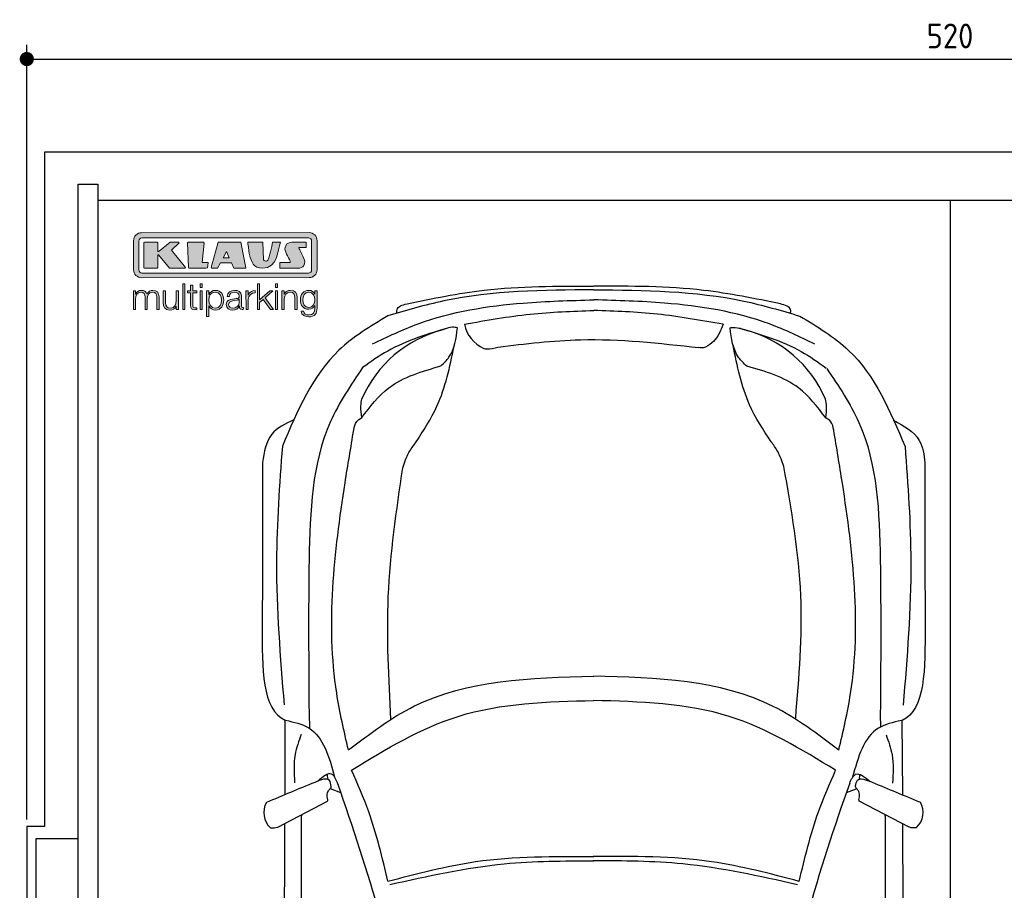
# Model space of a CAD drawing. Header units: millimetres. Extents: x -20 to 5711, y -1152 to 5573.
# Tile 2 of 3: x -20 to 2753, y 3120 to 5573. Entities that reach past the tile are written whole.
import ezdxf

# ---------------------------------------------------------------- set-up
doc = ezdxf.new("R2010")
doc.units = ezdxf.units.MM
for name, color, linetype in [('4', 3, 'Continuous'), ('5', 3, 'Continuous'), ('Car', 10, 'Continuous'), ('Logo', 7, 'Continuous')]:
    doc.layers.add(name, color=color, linetype=linetype)
doc.styles.get("Standard").update_dxf_attribs({"font": 'ISOCP.SHX'})
doc.dimstyles.new('GEN-ISO', dxfattribs={"dimscale": 20, "dimtxt": 3.5, "dimasz": 2, "dimexe": 2, "dimexo": 1, "dimgap": 1.5, "dimtad": 1, "dimdec": 1, "dimdsep": 46, "dimtxsty": 'Standard', "dimblk": 'PUNKT', "dimcen": 2, "dimclrd": 256, "dimclre": 256, "dimclrt": 2, "dimadec": 0, "dimazin": 0, "dimtp": 0.1, "dimtm": 0.1, "dimtfac": 0.71, "dimtdec": 1, "dimtmove": 2, "dimatfit": 3, "dimldrblk": 'PUNKT', "dimfxl": 0, "dimtolj": 1, "dimarcsym": 0})

# ---------------------------------------------------------------- blocks, each defined once
blk = doc.blocks.new('PUNKT')
at = {"layer": '4', "color": 0, "linetype": 'ByBlock'}
blk.add_line((-0.5, 0), (-1, 0), dxfattribs=at)
at = {"layer": '4', "color": 0, "linetype": 'ByBlock', "const_width": 0.5}
blk.add_lwpolyline([(-0.25, 0, 1), (0.25, 0, 1)], format="xyb", close=True, dxfattribs=at)
blk = doc.blocks.new('*D6')
at = {"layer": '5', "lineweight": -2}
for p, q in [((0, 3320), (0, 5502.1)), ((5200, 3320), (5200, 5502.1)), ((40, 5462.1), (5160, 5462.1))]:
    blk.add_line(p, q, dxfattribs=at)
at = {"layer": 'DEFPOINTS', "color": 0}
for p in [(5200, 5462.1), (0, 3300), (5200, 3300)]:
    blk.add_point(p, dxfattribs=at)
at = {"layer": '5', "lineweight": -2, "xscale": 40, "yscale": 40, "zscale": 40, "rotation": 180}
blk.add_blockref('PUNKT', (0, 5462.1), dxfattribs=at)
at = {"layer": '5', "lineweight": -2, "xscale": 40, "yscale": 40, "zscale": 40}
blk.add_blockref('PUNKT', (5200, 5462.1), dxfattribs=at)
at = {"layer": '5', "color": 2, "insert": (2600, 5527.1), "char_height": 70, "attachment_point": 5}
blk.add_mtext('520', dxfattribs=at)
blk = doc.blocks.new('KLAUS')
at = {"layer": 'Logo'}
h = blk.add_hatch(color=8, dxfattribs=at)
h.dxf.hatch_style = 2
edge = h.paths.add_edge_path()
edge.add_spline(control_points=[(3.6, 29.09), (2.88, 29.09), (2.3, 28.51), (2.3, 27.8), (2.3, 27.8), (2.3, 16.11), (2.3, 16.11), (2.3, 15.39), (2.88, 14.81), (3.6, 14.81), (3.6, 14.81), (71.16, 14.81), (71.16, 14.81), (71.88, 14.81), (72.46, 15.39), (72.46, 16.11), (72.46, 16.11), (72.46, 27.8), (72.46, 27.8), (72.46, 28.51), (71.88, 29.09), (71.16, 29.09), (71.16, 29.09), (3.6, 29.09), (3.6, 29.09), (3.6, 29.09), (3.6, 29.09), (3.6, 29.09)], knot_values=[0, 0, 0, 0, 1, 1, 1, 2, 2, 2, 3, 3, 3, 4, 4, 4, 5, 5, 5, 6, 6, 6, 7, 7, 7, 8, 8, 8, 9, 9, 9, 9], degree=3, periodic=0)
edge = h.paths.add_edge_path()
edge.add_spline(control_points=[(3.35, 31.23), (3.35, 31.23), (71.47, 31.23), (71.47, 31.23), (73.26, 31.23), (74.71, 29.77), (74.71, 27.99), (74.71, 27.99), (74.71, 16.17), (74.71, 16.17), (74.71, 14.38), (73.26, 12.93), (71.47, 12.93), (71.47, 12.93), (3.35, 12.93), (3.35, 12.93), (1.56, 12.93), (0.11, 14.38), (0.11, 16.17), (0.11, 16.17), (0.11, 27.99), (0.11, 27.99), (0.11, 29.77), (1.56, 31.23), (3.35, 31.23), (3.35, 31.23), (3.35, 31.23), (3.35, 31.23)], knot_values=[0, 0, 0, 0, 1, 1, 1, 2, 2, 2, 3, 3, 3, 4, 4, 4, 5, 5, 5, 6, 6, 6, 7, 7, 7, 8, 8, 8, 9, 9, 9, 9], degree=3, periodic=0)
h = blk.add_hatch(color=8, dxfattribs=at)
h.dxf.hatch_style = 2
edge = h.paths.add_edge_path()
edge.add_spline(control_points=[(4.5, 27.33), (4.5, 27.33), (9.7, 27.33), (9.7, 27.33), (9.84, 27.33), (9.96, 27.22), (9.96, 27.08), (9.96, 27.08), (9.96, 23.69), (9.96, 23.69), (9.96, 23.69), (9.94, 23.64), (10.04, 23.59), (10.14, 23.53), (10.2, 23.57), (10.2, 23.57), (10.2, 23.57), (10.51, 23.75), (10.51, 23.75), (10.51, 23.75), (14.94, 27.33), (14.94, 27.33), (14.94, 27.33), (18.41, 27.33), (18.41, 27.33), (18.41, 27.33), (18.49, 27.33), (18.56, 27.2), (18.65, 27.04), (18.53, 26.91), (18.53, 26.91), (18.53, 26.91), (15.49, 24.11), (15.49, 24.11), (15.49, 24.11), (21.14, 17.06), (21.14, 17.06), (21.14, 17.06), (21.13, 16.91), (21.13, 16.91), (21.08, 16.84), (20.99, 16.82), (20.99, 16.82), (20.99, 16.82), (14.7, 16.82), (14.7, 16.82), (14.7, 16.82), (10.26, 22.17), (10.26, 22.17), (10.26, 22.17), (10.19, 22.24), (10.08, 22.21), (9.97, 22.18), (9.96, 22.11), (9.96, 22.11), (9.96, 22.11), (9.96, 17.08), (9.96, 17.08), (9.96, 16.94), (9.84, 16.82), (9.7, 16.82), (9.7, 16.82), (4.5, 16.82), (4.5, 16.82), (4.36, 16.82), (4.25, 16.94), (4.25, 17.08), (4.25, 17.08), (4.25, 27.08), (4.25, 27.08), (4.25, 27.22), (4.36, 27.33), (4.5, 27.33), (4.5, 27.33), (4.5, 27.33), (4.5, 27.33)], knot_values=[0, 0, 0, 0, 1, 1, 1, 2, 2, 2, 3, 3, 3, 4, 4, 4, 5, 5, 5, 6, 6, 6, 7, 7, 7, 8, 8, 8, 9, 9, 9, 10, 10, 10, 11, 11, 11, 12, 12, 12, 13, 13, 13, 14, 14, 14, 15, 15, 15, 16, 16, 16, 17, 17, 17, 18, 18, 18, 19, 19, 19, 20, 20, 20, 21, 21, 21, 22, 22, 22, 23, 23, 23, 24, 24, 24, 25, 25, 25, 25], degree=3, periodic=0)
h = blk.add_hatch(color=8, dxfattribs=at)
h.dxf.hatch_style = 2
h.paths.add_polyline_path([(22.42, 17.06), (21.97, 27.15), (22.24, 27.33), (28.55, 27.33), (28.86, 26.97), (28.01, 19.08), (30.26, 19.07), (30.44, 18.95), (30.08, 16.95), (29.49, 16.82), (22.6, 16.82)])
h = blk.add_hatch(color=8, dxfattribs=at)
h.paths.add_polyline_path([(36.52, 21.01), (38.93, 21.01), (37.87, 23.57)])
h.paths.add_polyline_path([(34.52, 27.33), (43.65, 27.33), (45.76, 16.94), (45.57, 16.82), (40.83, 16.82), (39.89, 18.95), (35.42, 18.95), (34.27, 16.82), (31.78, 16.82), (31.66, 17)])
h = blk.add_hatch(color=8, dxfattribs=at)
h.dxf.hatch_style = 2
edge = h.paths.add_edge_path()
edge.add_spline(control_points=[(52.69, 27.32), (52.69, 27.32), (52.88, 20.14), (52.88, 20.14), (53.01, 19.89), (53.2, 19.77), (53.43, 19.71), (53.91, 19.59), (54.43, 19.57), (54.64, 20.03), (55.23, 21.34), (56.27, 25.45), (56.6, 27.33), (56.6, 27.33), (59.77, 27.33), (59.77, 27.33), (58.77, 23.9), (58.56, 16.82), (52.63, 16.76), (48.72, 16.72), (48.01, 19.35), (47.27, 22.24), (46.89, 23.68), (46.54, 27.33), (46.54, 27.33), (46.54, 27.33), (52.69, 27.32), (52.69, 27.32), (52.69, 27.32), (52.69, 27.32), (52.69, 27.32)], knot_values=[0, 0, 0, 0, 1, 1, 1, 2, 2, 2, 3, 3, 3, 4, 4, 4, 5, 5, 5, 6, 6, 6, 7, 7, 7, 8, 8, 8, 9, 9, 9, 10, 10, 10, 10], degree=3, periodic=0)
h = blk.add_hatch(color=8, dxfattribs=at)
h.dxf.hatch_style = 2
edge = h.paths.add_edge_path()
edge.add_spline(control_points=[(64.46, 27.33), (64.46, 27.33), (70.31, 27.33), (70.31, 27.33), (70.31, 26.52), (70.31, 26.02), (70.31, 25.12), (70.31, 25.12), (67.3, 25.12), (67.3, 25.12), (67.24, 25.04), (67.25, 25.11), (67.25, 24.91), (67.25, 24.88), (69.73, 20.38), (69.73, 19.57), (69.73, 16.4), (67.22, 16.81), (65.9, 16.82), (65.9, 16.82), (59.59, 16.82), (59.59, 16.82), (59.59, 17.76), (59.59, 18.23), (59.59, 19.14), (59.59, 19.14), (63.75, 19.14), (63.75, 19.14), (63.82, 19.22), (63.81, 19.11), (63.81, 19.31), (63.81, 20.32), (61.58, 23.06), (61.58, 24.63), (61.58, 26.33), (62.83, 27.34), (64.46, 27.33), (64.46, 27.33), (64.46, 27.33), (64.46, 27.33)], knot_values=[0, 0, 0, 0, 1, 1, 1, 2, 2, 2, 3, 3, 3, 4, 4, 4, 5, 5, 5, 6, 6, 6, 7, 7, 7, 8, 8, 8, 9, 9, 9, 10, 10, 10, 11, 11, 11, 12, 12, 12, 13, 13, 13, 13], degree=3, periodic=0)
h = blk.add_hatch(color=30, dxfattribs=at)
h.dxf.hatch_style = 2
h.paths.add_polyline_path([(20.07, 0), (20.99, 0), (20.99, 10.45), (20.07, 10.45)])
h = blk.add_hatch(color=30, dxfattribs=at)
h.dxf.hatch_style = 2
edge = h.paths.add_edge_path()
edge.add_spline(control_points=[(24.22, 9.82), (24.22, 9.82), (23.3, 9.82), (23.3, 9.82), (23.3, 9.82), (23.3, 7.55), (23.3, 7.55), (23.3, 7.55), (21.98, 7.55), (21.98, 7.55), (21.98, 7.55), (21.98, 6.78), (21.98, 6.78), (21.98, 6.78), (23.3, 6.78), (23.3, 6.78), (23.3, 6.78), (23.3, 1.61), (23.3, 1.61), (23.28, 0.32), (23.71, -0.09), (24.94, -0.09), (25.22, -0.09), (25.48, -0.06), (25.76, -0.06), (25.76, -0.06), (25.76, 0.73), (25.76, 0.73), (25.5, 0.7), (25.23, 0.69), (24.97, 0.69), (24.31, 0.73), (24.22, 1.08), (24.22, 1.68), (24.22, 1.68), (24.22, 6.78), (24.22, 6.78), (24.22, 6.78), (25.76, 6.78), (25.76, 6.78), (25.76, 6.78), (25.76, 7.55), (25.76, 7.55), (25.76, 7.55), (24.22, 7.55), (24.22, 7.55), (24.22, 7.55), (24.22, 9.82), (24.22, 9.82), (24.22, 9.82), (24.22, 9.82), (24.22, 9.82)], knot_values=[0, 0, 0, 0, 1, 1, 1, 2, 2, 2, 3, 3, 3, 4, 4, 4, 5, 5, 5, 6, 6, 6, 7, 7, 7, 8, 8, 8, 9, 9, 9, 10, 10, 10, 11, 11, 11, 12, 12, 12, 13, 13, 13, 14, 14, 14, 15, 15, 15, 16, 16, 16, 17, 17, 17, 17], degree=3, periodic=0)
h = blk.add_hatch(color=30, dxfattribs=at)
h.paths.add_polyline_path([(27.1, 0), (28.03, 0), (28.03, 7.55), (27.1, 7.55)])
h.paths.add_polyline_path([(27.1, 8.98), (28.03, 8.98), (28.03, 10.45), (27.1, 10.45)])
h = blk.add_hatch(color=30, dxfattribs=at)
h.dxf.hatch_style = 2
h.paths.add_polyline_path([(50.4, 0), (51.32, 0), (51.32, 2.87), (52.82, 4.11), (55.8, 0), (56.96, 0), (53.52, 4.76), (56.74, 7.55), (55.51, 7.55), (51.32, 3.89), (51.32, 10.45), (50.4, 10.45)])
h = blk.add_hatch(color=30, dxfattribs=at)
h.paths.add_polyline_path([(57.74, 0), (58.66, 0), (58.66, 7.55), (57.74, 7.55)])
h.paths.add_polyline_path([(57.74, 8.98), (58.66, 8.98), (58.66, 10.45), (57.74, 10.45)])
h = blk.add_hatch(color=30, dxfattribs=at)
h.dxf.hatch_style = 2
edge = h.paths.add_edge_path()
edge.add_spline(control_points=[(0, 0), (0, 0), (0.92, 0), (0.92, 0), (0.92, 0), (0.92, 4.22), (0.92, 4.22), (0.94, 5.8), (1.58, 7), (3.18, 7), (4.35, 7), (4.77, 6.15), (4.76, 5.12), (4.76, 5.12), (4.76, 0), (4.76, 0), (4.76, 0), (5.68, 0), (5.68, 0), (5.68, 0), (5.68, 4.27), (5.68, 4.27), (5.68, 5.68), (6.14, 7), (7.73, 7), (9.05, 7), (9.52, 6.32), (9.52, 5.08), (9.52, 5.08), (9.52, 0), (9.52, 0), (9.52, 0), (10.44, 0), (10.44, 0), (10.44, 0), (10.44, 5.12), (10.44, 5.12), (10.44, 6.91), (9.59, 7.77), (7.94, 7.77), (6.94, 7.77), (5.99, 7.29), (5.54, 6.3), (5.26, 7.29), (4.36, 7.77), (3.37, 7.77), (2.17, 7.77), (1.38, 7.19), (0.89, 6.28), (0.89, 6.28), (0.85, 6.28), (0.85, 6.28), (0.85, 6.28), (0.85, 7.55), (0.85, 7.55), (0.85, 7.55), (0, 7.55), (0, 7.55), (0, 7.55), (0, 0), (0, 0), (0, 0), (0, 0), (0, 0)], knot_values=[0, 0, 0, 0, 1, 1, 1, 2, 2, 2, 3, 3, 3, 4, 4, 4, 5, 5, 5, 6, 6, 6, 7, 7, 7, 8, 8, 8, 9, 9, 9, 10, 10, 10, 11, 11, 11, 12, 12, 12, 13, 13, 13, 14, 14, 14, 15, 15, 15, 16, 16, 16, 17, 17, 17, 18, 18, 18, 19, 19, 19, 20, 20, 20, 21, 21, 21, 21], degree=3, periodic=0)
h = blk.add_hatch(color=30, dxfattribs=at)
h.dxf.hatch_style = 2
edge = h.paths.add_edge_path()
edge.add_spline(control_points=[(18.31, 7.55), (18.31, 7.55), (17.39, 7.55), (17.39, 7.55), (17.39, 7.55), (17.39, 3.59), (17.39, 3.59), (17.39, 2.05), (16.7, 0.56), (15.12, 0.56), (13.66, 0.56), (13.15, 1.27), (13.1, 2.64), (13.1, 2.64), (13.1, 7.55), (13.1, 7.55), (13.1, 7.55), (12.18, 7.55), (12.18, 7.55), (12.18, 7.55), (12.18, 2.65), (12.18, 2.65), (12.18, 0.89), (12.93, -0.22), (14.83, -0.22), (15.96, -0.22), (16.95, 0.35), (17.44, 1.36), (17.44, 1.36), (17.47, 1.36), (17.47, 1.36), (17.47, 1.36), (17.47, 0), (17.47, 0), (17.47, 0), (18.31, 0), (18.31, 0), (18.31, 0), (18.31, 7.55), (18.31, 7.55), (18.31, 7.55), (18.31, 7.55), (18.31, 7.55)], knot_values=[0, 0, 0, 0, 1, 1, 1, 2, 2, 2, 3, 3, 3, 4, 4, 4, 5, 5, 5, 6, 6, 6, 7, 7, 7, 8, 8, 8, 9, 9, 9, 10, 10, 10, 11, 11, 11, 12, 12, 12, 13, 13, 13, 14, 14, 14, 14], degree=3, periodic=0)
h = blk.add_hatch(color=30, dxfattribs=at)
edge = h.paths.add_edge_path()
edge.add_spline(control_points=[(35.84, 3.78), (35.84, 2.21), (35.12, 0.56), (33.37, 0.56), (31.4, 0.56), (30.72, 2.21), (30.72, 3.78), (30.72, 5.49), (31.33, 7), (33.37, 7), (35.12, 7), (35.84, 5.34), (35.84, 3.78), (35.84, 3.78), (35.84, 3.78), (35.84, 3.78)], knot_values=[0, 0, 0, 0, 1, 1, 1, 2, 2, 2, 3, 3, 3, 4, 4, 4, 5, 5, 5, 5], degree=3, periodic=0)
edge = h.paths.add_edge_path()
edge.add_spline(control_points=[(29.79, -2.8), (29.79, -2.8), (30.72, -2.8), (30.72, -2.8), (30.72, -2.8), (30.72, 1.43), (30.72, 1.43), (30.72, 1.43), (30.74, 1.43), (30.74, 1.43), (31.14, 0.35), (32.24, -0.22), (33.37, -0.22), (35.66, -0.22), (36.76, 1.64), (36.76, 3.78), (36.76, 5.91), (35.66, 7.77), (33.37, 7.77), (32.15, 7.77), (31.1, 7.14), (30.67, 6.12), (30.67, 6.12), (30.64, 6.12), (30.64, 6.12), (30.64, 6.12), (30.64, 7.55), (30.64, 7.55), (30.64, 7.55), (29.79, 7.55), (29.79, 7.55), (29.79, 7.55), (29.79, -2.8), (29.79, -2.8), (29.79, -2.8), (29.79, -2.8), (29.79, -2.8)], knot_values=[0, 0, 0, 0, 1, 1, 1, 2, 2, 2, 3, 3, 3, 4, 4, 4, 5, 5, 5, 6, 6, 6, 7, 7, 7, 8, 8, 8, 9, 9, 9, 10, 10, 10, 11, 11, 11, 12, 12, 12, 12], degree=3, periodic=0)
h = blk.add_hatch(color=30, dxfattribs=at)
edge = h.paths.add_edge_path()
edge.add_spline(control_points=[(43.03, 2.93), (43.04, 1.45), (41.8, 0.56), (40.39, 0.56), (39.53, 0.56), (38.71, 1.13), (38.71, 2.05), (38.71, 3.53), (40.66, 3.51), (42.22, 3.79), (42.47, 3.84), (42.88, 3.91), (43, 4.13), (43, 4.13), (43.03, 4.13), (43.03, 4.13), (43.03, 4.13), (43.03, 2.93), (43.03, 2.93), (43.03, 2.93), (43.03, 2.93), (43.03, 2.93)], knot_values=[0, 0, 0, 0, 1, 1, 1, 2, 2, 2, 3, 3, 3, 4, 4, 4, 5, 5, 5, 6, 6, 6, 7, 7, 7, 7], degree=3, periodic=0)
edge = h.paths.add_edge_path()
edge.add_spline(control_points=[(39.03, 5.24), (39.06, 6.47), (39.91, 7), (41.05, 7), (42.14, 7), (43.03, 6.69), (43.03, 5.45), (43.03, 4.61), (42.6, 4.51), (41.84, 4.42), (39.85, 4.19), (37.79, 4.11), (37.79, 1.99), (37.79, 0.47), (38.93, -0.22), (40.32, -0.22), (41.77, -0.22), (42.43, 0.34), (43.07, 1.32), (43.07, 1.32), (43.1, 1.32), (43.1, 1.32), (43.1, 0.53), (43.25, 0), (44.19, 0), (44.43, 0), (44.58, 0.01), (44.79, 0.06), (44.79, 0.06), (44.79, 0.83), (44.79, 0.83), (44.71, 0.81), (44.6, 0.78), (44.49, 0.78), (44.13, 0.78), (43.95, 0.98), (43.95, 1.33), (43.95, 1.33), (43.95, 5.34), (43.95, 5.34), (43.95, 7.36), (42.5, 7.77), (41.17, 7.77), (39.44, 7.77), (38.2, 7.01), (38.11, 5.24), (38.11, 5.24), (39.03, 5.24), (39.03, 5.24), (39.03, 5.24), (39.03, 5.24), (39.03, 5.24)], knot_values=[0, 0, 0, 0, 1, 1, 1, 2, 2, 2, 3, 3, 3, 4, 4, 4, 5, 5, 5, 6, 6, 6, 7, 7, 7, 8, 8, 8, 9, 9, 9, 10, 10, 10, 11, 11, 11, 12, 12, 12, 13, 13, 13, 14, 14, 14, 15, 15, 15, 16, 16, 16, 17, 17, 17, 17], degree=3, periodic=0)
h = blk.add_hatch(color=30, dxfattribs=at)
h.dxf.hatch_style = 2
edge = h.paths.add_edge_path()
edge.add_spline(control_points=[(45.79, 0), (45.79, 0), (46.71, 0), (46.71, 0), (46.71, 0), (46.71, 4.03), (46.71, 4.03), (46.71, 5.59), (47.85, 6.82), (49.52, 6.73), (49.52, 6.73), (49.52, 7.66), (49.52, 7.66), (48.16, 7.72), (47.14, 7), (46.67, 5.78), (46.67, 5.78), (46.64, 5.78), (46.64, 5.78), (46.64, 5.78), (46.64, 7.55), (46.64, 7.55), (46.64, 7.55), (45.79, 7.55), (45.79, 7.55), (45.79, 7.55), (45.79, 0), (45.79, 0), (45.79, 0), (45.79, 0), (45.79, 0)], knot_values=[0, 0, 0, 0, 1, 1, 1, 2, 2, 2, 3, 3, 3, 4, 4, 4, 5, 5, 5, 6, 6, 6, 7, 7, 7, 8, 8, 8, 9, 9, 9, 10, 10, 10, 10], degree=3, periodic=0)
h = blk.add_hatch(color=30, dxfattribs=at)
h.dxf.hatch_style = 2
edge = h.paths.add_edge_path()
edge.add_spline(control_points=[(60.41, 0), (60.41, 0), (61.33, 0), (61.33, 0), (61.33, 0), (61.33, 4.41), (61.33, 4.41), (61.36, 5.89), (62.24, 7), (63.7, 7), (65.2, 7), (65.62, 6.02), (65.62, 4.71), (65.62, 4.71), (65.62, 0), (65.62, 0), (65.62, 0), (66.54, 0), (66.54, 0), (66.54, 0), (66.54, 4.86), (66.54, 4.86), (66.54, 6.66), (65.9, 7.77), (63.78, 7.77), (62.71, 7.77), (61.7, 7.16), (61.36, 6.25), (61.36, 6.25), (61.33, 6.25), (61.33, 6.25), (61.33, 6.25), (61.33, 7.55), (61.33, 7.55), (61.33, 7.55), (60.41, 7.55), (60.41, 7.55), (60.41, 7.55), (60.41, 0), (60.41, 0), (60.41, 0), (60.41, 0), (60.41, 0)], knot_values=[0, 0, 0, 0, 1, 1, 1, 2, 2, 2, 3, 3, 3, 4, 4, 4, 5, 5, 5, 6, 6, 6, 7, 7, 7, 8, 8, 8, 9, 9, 9, 10, 10, 10, 11, 11, 11, 12, 12, 12, 13, 13, 13, 14, 14, 14, 14], degree=3, periodic=0)
h = blk.add_hatch(color=30, dxfattribs=at)
edge = h.paths.add_edge_path()
edge.add_spline(control_points=[(71.32, 0.86), (69.62, 0.86), (68.83, 2.34), (68.83, 3.86), (68.83, 5.43), (69.56, 7), (71.32, 7), (73.06, 7), (73.75, 5.34), (73.75, 3.86), (73.75, 2.33), (72.91, 0.86), (71.32, 0.86), (71.32, 0.86), (71.32, 0.86), (71.32, 0.86)], knot_values=[0, 0, 0, 0, 1, 1, 1, 2, 2, 2, 3, 3, 3, 4, 4, 4, 5, 5, 5, 5], degree=3, periodic=0)
edge = h.paths.add_edge_path()
edge.add_spline(control_points=[(74.67, 7.55), (74.67, 7.55), (73.75, 7.55), (73.75, 7.55), (73.75, 7.55), (73.75, 6.25), (73.75, 6.25), (73.75, 6.25), (73.72, 6.25), (73.72, 6.25), (73.35, 7.09), (72.41, 7.77), (71.32, 7.77), (69.13, 7.77), (67.9, 6.05), (67.9, 3.97), (67.9, 1.82), (68.9, 0.09), (71.32, 0.09), (72.4, 0.09), (73.29, 0.72), (73.72, 1.64), (73.72, 1.64), (73.75, 1.64), (73.75, 1.64), (73.75, 1.64), (73.75, 0.61), (73.75, 0.61), (73.75, -1.23), (73.01, -2.24), (71.32, -2.24), (70.29, -2.24), (69.31, -1.85), (69.1, -0.73), (69.1, -0.73), (68.18, -0.73), (68.18, -0.73), (68.31, -2.34), (69.81, -3.02), (71.32, -3.02), (73.79, -3.02), (74.65, -1.64), (74.67, 0.61), (74.67, 0.61), (74.67, 7.55), (74.67, 7.55), (74.67, 7.55), (74.67, 7.55), (74.67, 7.55)], knot_values=[0, 0, 0, 0, 1, 1, 1, 2, 2, 2, 3, 3, 3, 4, 4, 4, 5, 5, 5, 6, 6, 6, 7, 7, 7, 8, 8, 8, 9, 9, 9, 10, 10, 10, 11, 11, 11, 12, 12, 12, 13, 13, 13, 14, 14, 14, 15, 15, 15, 16, 16, 16, 16], degree=3, periodic=0)
at = {"layer": 'Logo', "lineweight": 0}
for points in [[(22.42, 17.06), (21.97, 27.15), (22.24, 27.33), (28.55, 27.33), (28.86, 26.97), (28.01, 19.08), (30.26, 19.07), (30.44, 18.95), (30.08, 16.95), (29.49, 16.82), (22.6, 16.82), (22.42, 17.06), (22.42, 17.06)], [(34.52, 27.33), (43.65, 27.33), (45.76, 16.94), (45.57, 16.82), (40.83, 16.82), (39.89, 18.95), (35.42, 18.95), (34.27, 16.82), (31.78, 16.82), (31.66, 17), (34.52, 27.33), (34.52, 27.33)], [(36.52, 21.01), (38.93, 21.01), (37.87, 23.57), (36.52, 21.01), (36.52, 21.01)], [(20.07, 0), (20.99, 0), (20.99, 10.45), (20.07, 10.45), (20.07, 0), (20.07, 0)], [(27.1, 8.98), (28.03, 8.98), (28.03, 10.45), (27.1, 10.45), (27.1, 8.98), (27.1, 8.98)], [(50.4, 0), (51.32, 0), (51.32, 2.87), (52.82, 4.11), (55.8, 0), (56.96, 0), (53.52, 4.76), (56.74, 7.55), (55.51, 7.55), (51.32, 3.89), (51.32, 10.45), (50.4, 10.45), (50.4, 0), (50.4, 0)], [(57.74, 8.98), (58.66, 8.98), (58.66, 10.45), (57.74, 10.45), (57.74, 8.98), (57.74, 8.98)], [(27.1, 0), (28.03, 0), (28.03, 7.55), (27.1, 7.55), (27.1, 0), (27.1, 0)], [(57.74, 0), (58.66, 0), (58.66, 7.55), (57.74, 7.55), (57.74, 0), (57.74, 0)]]:
    blk.add_lwpolyline(points, dxfattribs=at)
for points, knots in [([(3.35, 31.23), (3.35, 31.23), (71.47, 31.23), (71.47, 31.23), (73.26, 31.23), (74.71, 29.77), (74.71, 27.99), (74.71, 27.99), (74.71, 16.17), (74.71, 16.17), (74.71, 14.38), (73.26, 12.93), (71.47, 12.93), (71.47, 12.93), (3.35, 12.93), (3.35, 12.93), (1.56, 12.93), (0.11, 14.38), (0.11, 16.17), (0.11, 16.17), (0.11, 27.99), (0.11, 27.99), (0.11, 29.77), (1.56, 31.23), (3.35, 31.23), (3.35, 31.23), (3.35, 31.23), (3.35, 31.23)], [0, 0, 0, 0, 1, 1, 1, 2, 2, 2, 3, 3, 3, 4, 4, 4, 5, 5, 5, 6, 6, 6, 7, 7, 7, 8, 8, 8, 9, 9, 9, 9]), ([(3.6, 29.09), (2.88, 29.09), (2.3, 28.51), (2.3, 27.8), (2.3, 27.8), (2.3, 16.11), (2.3, 16.11), (2.3, 15.39), (2.88, 14.81), (3.6, 14.81), (3.6, 14.81), (71.16, 14.81), (71.16, 14.81), (71.88, 14.81), (72.46, 15.39), (72.46, 16.11), (72.46, 16.11), (72.46, 27.8), (72.46, 27.8), (72.46, 28.51), (71.88, 29.09), (71.16, 29.09), (71.16, 29.09), (3.6, 29.09), (3.6, 29.09), (3.6, 29.09), (3.6, 29.09), (3.6, 29.09)], [0, 0, 0, 0, 1, 1, 1, 2, 2, 2, 3, 3, 3, 4, 4, 4, 5, 5, 5, 6, 6, 6, 7, 7, 7, 8, 8, 8, 9, 9, 9, 9]), ([(4.5, 27.33), (4.5, 27.33), (9.7, 27.33), (9.7, 27.33), (9.84, 27.33), (9.96, 27.22), (9.96, 27.08), (9.96, 27.08), (9.96, 23.69), (9.96, 23.69), (9.96, 23.69), (9.94, 23.64), (10.04, 23.59), (10.14, 23.53), (10.2, 23.57), (10.2, 23.57), (10.2, 23.57), (10.51, 23.75), (10.51, 23.75), (10.51, 23.75), (14.94, 27.33), (14.94, 27.33), (14.94, 27.33), (18.41, 27.33), (18.41, 27.33), (18.41, 27.33), (18.49, 27.33), (18.56, 27.2), (18.65, 27.04), (18.53, 26.91), (18.53, 26.91), (18.53, 26.91), (15.49, 24.11), (15.49, 24.11), (15.49, 24.11), (21.14, 17.06), (21.14, 17.06), (21.14, 17.06), (21.13, 16.91), (21.13, 16.91), (21.08, 16.84), (20.99, 16.82), (20.99, 16.82), (20.99, 16.82), (14.7, 16.82), (14.7, 16.82), (14.7, 16.82), (10.26, 22.17), (10.26, 22.17), (10.26, 22.17), (10.19, 22.24), (10.08, 22.21), (9.97, 22.18), (9.96, 22.11), (9.96, 22.11), (9.96, 22.11), (9.96, 17.08), (9.96, 17.08), (9.96, 16.94), (9.84, 16.82), (9.7, 16.82), (9.7, 16.82), (4.5, 16.82), (4.5, 16.82), (4.36, 16.82), (4.25, 16.94), (4.25, 17.08), (4.25, 17.08), (4.25, 27.08), (4.25, 27.08), (4.25, 27.22), (4.36, 27.33), (4.5, 27.33), (4.5, 27.33), (4.5, 27.33), (4.5, 27.33)], [0, 0, 0, 0, 1, 1, 1, 2, 2, 2, 3, 3, 3, 4, 4, 4, 5, 5, 5, 6, 6, 6, 7, 7, 7, 8, 8, 8, 9, 9, 9, 10, 10, 10, 11, 11, 11, 12, 12, 12, 13, 13, 13, 14, 14, 14, 15, 15, 15, 16, 16, 16, 17, 17, 17, 18, 18, 18, 19, 19, 19, 20, 20, 20, 21, 21, 21, 22, 22, 22, 23, 23, 23, 24, 24, 24, 25, 25, 25, 25]), ([(52.69, 27.32), (52.69, 27.32), (52.88, 20.14), (52.88, 20.14), (53.01, 19.89), (53.2, 19.77), (53.43, 19.71), (53.91, 19.59), (54.43, 19.57), (54.64, 20.03), (55.23, 21.34), (56.27, 25.45), (56.6, 27.33), (56.6, 27.33), (59.77, 27.33), (59.77, 27.33), (58.77, 23.9), (58.56, 16.82), (52.63, 16.76), (48.72, 16.72), (48.01, 19.35), (47.27, 22.24), (46.89, 23.68), (46.54, 27.33), (46.54, 27.33), (46.54, 27.33), (52.69, 27.32), (52.69, 27.32), (52.69, 27.32), (52.69, 27.32), (52.69, 27.32)], [0, 0, 0, 0, 1, 1, 1, 2, 2, 2, 3, 3, 3, 4, 4, 4, 5, 5, 5, 6, 6, 6, 7, 7, 7, 8, 8, 8, 9, 9, 9, 10, 10, 10, 10]), ([(64.46, 27.33), (64.46, 27.33), (70.31, 27.33), (70.31, 27.33), (70.31, 26.52), (70.31, 26.02), (70.31, 25.12), (70.31, 25.12), (67.3, 25.12), (67.3, 25.12), (67.24, 25.04), (67.25, 25.11), (67.25, 24.91), (67.25, 24.88), (69.73, 20.38), (69.73, 19.57), (69.73, 16.4), (67.22, 16.81), (65.9, 16.82), (65.9, 16.82), (59.59, 16.82), (59.59, 16.82), (59.59, 17.76), (59.59, 18.23), (59.59, 19.14), (59.59, 19.14), (63.75, 19.14), (63.75, 19.14), (63.82, 19.22), (63.81, 19.11), (63.81, 19.31), (63.81, 20.32), (61.58, 23.06), (61.58, 24.63), (61.58, 26.33), (62.83, 27.34), (64.46, 27.33), (64.46, 27.33), (64.46, 27.33), (64.46, 27.33)], [0, 0, 0, 0, 1, 1, 1, 2, 2, 2, 3, 3, 3, 4, 4, 4, 5, 5, 5, 6, 6, 6, 7, 7, 7, 8, 8, 8, 9, 9, 9, 10, 10, 10, 11, 11, 11, 12, 12, 12, 13, 13, 13, 13]), ([(24.22, 9.82), (24.22, 9.82), (23.3, 9.82), (23.3, 9.82), (23.3, 9.82), (23.3, 7.55), (23.3, 7.55), (23.3, 7.55), (21.98, 7.55), (21.98, 7.55), (21.98, 7.55), (21.98, 6.78), (21.98, 6.78), (21.98, 6.78), (23.3, 6.78), (23.3, 6.78), (23.3, 6.78), (23.3, 1.61), (23.3, 1.61), (23.28, 0.32), (23.71, -0.09), (24.94, -0.09), (25.22, -0.09), (25.48, -0.06), (25.76, -0.06), (25.76, -0.06), (25.76, 0.73), (25.76, 0.73), (25.5, 0.7), (25.23, 0.69), (24.97, 0.69), (24.31, 0.73), (24.22, 1.08), (24.22, 1.68), (24.22, 1.68), (24.22, 6.78), (24.22, 6.78), (24.22, 6.78), (25.76, 6.78), (25.76, 6.78), (25.76, 6.78), (25.76, 7.55), (25.76, 7.55), (25.76, 7.55), (24.22, 7.55), (24.22, 7.55), (24.22, 7.55), (24.22, 9.82), (24.22, 9.82), (24.22, 9.82), (24.22, 9.82), (24.22, 9.82)], [0, 0, 0, 0, 1, 1, 1, 2, 2, 2, 3, 3, 3, 4, 4, 4, 5, 5, 5, 6, 6, 6, 7, 7, 7, 8, 8, 8, 9, 9, 9, 10, 10, 10, 11, 11, 11, 12, 12, 12, 13, 13, 13, 14, 14, 14, 15, 15, 15, 16, 16, 16, 17, 17, 17, 17]), ([(0, 0), (0, 0), (0.92, 0), (0.92, 0), (0.92, 0), (0.92, 4.22), (0.92, 4.22), (0.94, 5.8), (1.58, 7), (3.18, 7), (4.35, 7), (4.77, 6.15), (4.76, 5.12), (4.76, 5.12), (4.76, 0), (4.76, 0), (4.76, 0), (5.68, 0), (5.68, 0), (5.68, 0), (5.68, 4.27), (5.68, 4.27), (5.68, 5.68), (6.14, 7), (7.73, 7), (9.05, 7), (9.52, 6.32), (9.52, 5.08), (9.52, 5.08), (9.52, 0), (9.52, 0), (9.52, 0), (10.44, 0), (10.44, 0), (10.44, 0), (10.44, 5.12), (10.44, 5.12), (10.44, 6.91), (9.59, 7.77), (7.94, 7.77), (6.94, 7.77), (5.99, 7.29), (5.54, 6.3), (5.26, 7.29), (4.36, 7.77), (3.37, 7.77), (2.17, 7.77), (1.38, 7.19), (0.89, 6.28), (0.89, 6.28), (0.85, 6.28), (0.85, 6.28), (0.85, 6.28), (0.85, 7.55), (0.85, 7.55), (0.85, 7.55), (0, 7.55), (0, 7.55), (0, 7.55), (0, 0), (0, 0), (0, 0), (0, 0), (0, 0)], [0, 0, 0, 0, 1, 1, 1, 2, 2, 2, 3, 3, 3, 4, 4, 4, 5, 5, 5, 6, 6, 6, 7, 7, 7, 8, 8, 8, 9, 9, 9, 10, 10, 10, 11, 11, 11, 12, 12, 12, 13, 13, 13, 14, 14, 14, 15, 15, 15, 16, 16, 16, 17, 17, 17, 18, 18, 18, 19, 19, 19, 20, 20, 20, 21, 21, 21, 21]), ([(18.31, 7.55), (18.31, 7.55), (17.39, 7.55), (17.39, 7.55), (17.39, 7.55), (17.39, 3.59), (17.39, 3.59), (17.39, 2.05), (16.7, 0.56), (15.12, 0.56), (13.66, 0.56), (13.15, 1.27), (13.1, 2.64), (13.1, 2.64), (13.1, 7.55), (13.1, 7.55), (13.1, 7.55), (12.18, 7.55), (12.18, 7.55), (12.18, 7.55), (12.18, 2.65), (12.18, 2.65), (12.18, 0.89), (12.93, -0.22), (14.83, -0.22), (15.96, -0.22), (16.95, 0.35), (17.44, 1.36), (17.44, 1.36), (17.47, 1.36), (17.47, 1.36), (17.47, 1.36), (17.47, 0), (17.47, 0), (17.47, 0), (18.31, 0), (18.31, 0), (18.31, 0), (18.31, 7.55), (18.31, 7.55), (18.31, 7.55), (18.31, 7.55), (18.31, 7.55)], [0, 0, 0, 0, 1, 1, 1, 2, 2, 2, 3, 3, 3, 4, 4, 4, 5, 5, 5, 6, 6, 6, 7, 7, 7, 8, 8, 8, 9, 9, 9, 10, 10, 10, 11, 11, 11, 12, 12, 12, 13, 13, 13, 14, 14, 14, 14]), ([(29.79, -2.8), (29.79, -2.8), (30.72, -2.8), (30.72, -2.8), (30.72, -2.8), (30.72, 1.43), (30.72, 1.43), (30.72, 1.43), (30.74, 1.43), (30.74, 1.43), (31.14, 0.35), (32.24, -0.22), (33.37, -0.22), (35.66, -0.22), (36.76, 1.64), (36.76, 3.78), (36.76, 5.91), (35.66, 7.77), (33.37, 7.77), (32.15, 7.77), (31.1, 7.14), (30.67, 6.12), (30.67, 6.12), (30.64, 6.12), (30.64, 6.12), (30.64, 6.12), (30.64, 7.55), (30.64, 7.55), (30.64, 7.55), (29.79, 7.55), (29.79, 7.55), (29.79, 7.55), (29.79, -2.8), (29.79, -2.8), (29.79, -2.8), (29.79, -2.8), (29.79, -2.8)], [0, 0, 0, 0, 1, 1, 1, 2, 2, 2, 3, 3, 3, 4, 4, 4, 5, 5, 5, 6, 6, 6, 7, 7, 7, 8, 8, 8, 9, 9, 9, 10, 10, 10, 11, 11, 11, 12, 12, 12, 12]), ([(35.84, 3.78), (35.84, 2.21), (35.12, 0.56), (33.37, 0.56), (31.4, 0.56), (30.72, 2.21), (30.72, 3.78), (30.72, 5.49), (31.33, 7), (33.37, 7), (35.12, 7), (35.84, 5.34), (35.84, 3.78), (35.84, 3.78), (35.84, 3.78), (35.84, 3.78)], [0, 0, 0, 0, 1, 1, 1, 2, 2, 2, 3, 3, 3, 4, 4, 4, 5, 5, 5, 5]), ([(39.03, 5.24), (39.06, 6.47), (39.91, 7), (41.05, 7), (42.14, 7), (43.03, 6.69), (43.03, 5.45), (43.03, 4.61), (42.6, 4.51), (41.84, 4.42), (39.85, 4.19), (37.79, 4.11), (37.79, 1.99), (37.79, 0.47), (38.93, -0.22), (40.32, -0.22), (41.77, -0.22), (42.43, 0.34), (43.07, 1.32), (43.07, 1.32), (43.1, 1.32), (43.1, 1.32), (43.1, 0.53), (43.25, 0), (44.19, 0), (44.43, 0), (44.58, 0.01), (44.79, 0.06), (44.79, 0.06), (44.79, 0.83), (44.79, 0.83), (44.71, 0.81), (44.6, 0.78), (44.49, 0.78), (44.13, 0.78), (43.95, 0.98), (43.95, 1.33), (43.95, 1.33), (43.95, 5.34), (43.95, 5.34), (43.95, 7.36), (42.5, 7.77), (41.17, 7.77), (39.44, 7.77), (38.2, 7.01), (38.11, 5.24), (38.11, 5.24), (39.03, 5.24), (39.03, 5.24), (39.03, 5.24), (39.03, 5.24), (39.03, 5.24)], [0, 0, 0, 0, 1, 1, 1, 2, 2, 2, 3, 3, 3, 4, 4, 4, 5, 5, 5, 6, 6, 6, 7, 7, 7, 8, 8, 8, 9, 9, 9, 10, 10, 10, 11, 11, 11, 12, 12, 12, 13, 13, 13, 14, 14, 14, 15, 15, 15, 16, 16, 16, 17, 17, 17, 17]), ([(43.03, 2.93), (43.04, 1.45), (41.8, 0.56), (40.39, 0.56), (39.53, 0.56), (38.71, 1.13), (38.71, 2.05), (38.71, 3.53), (40.66, 3.51), (42.22, 3.79), (42.47, 3.84), (42.88, 3.91), (43, 4.13), (43, 4.13), (43.03, 4.13), (43.03, 4.13), (43.03, 4.13), (43.03, 2.93), (43.03, 2.93), (43.03, 2.93), (43.03, 2.93), (43.03, 2.93)], [0, 0, 0, 0, 1, 1, 1, 2, 2, 2, 3, 3, 3, 4, 4, 4, 5, 5, 5, 6, 6, 6, 7, 7, 7, 7]), ([(45.79, 0), (45.79, 0), (46.71, 0), (46.71, 0), (46.71, 0), (46.71, 4.03), (46.71, 4.03), (46.71, 5.59), (47.85, 6.82), (49.52, 6.73), (49.52, 6.73), (49.52, 7.66), (49.52, 7.66), (48.16, 7.72), (47.14, 7), (46.67, 5.78), (46.67, 5.78), (46.64, 5.78), (46.64, 5.78), (46.64, 5.78), (46.64, 7.55), (46.64, 7.55), (46.64, 7.55), (45.79, 7.55), (45.79, 7.55), (45.79, 7.55), (45.79, 0), (45.79, 0), (45.79, 0), (45.79, 0), (45.79, 0)], [0, 0, 0, 0, 1, 1, 1, 2, 2, 2, 3, 3, 3, 4, 4, 4, 5, 5, 5, 6, 6, 6, 7, 7, 7, 8, 8, 8, 9, 9, 9, 10, 10, 10, 10]), ([(60.41, 0), (60.41, 0), (61.33, 0), (61.33, 0), (61.33, 0), (61.33, 4.41), (61.33, 4.41), (61.36, 5.89), (62.24, 7), (63.7, 7), (65.2, 7), (65.62, 6.02), (65.62, 4.71), (65.62, 4.71), (65.62, 0), (65.62, 0), (65.62, 0), (66.54, 0), (66.54, 0), (66.54, 0), (66.54, 4.86), (66.54, 4.86), (66.54, 6.66), (65.9, 7.77), (63.78, 7.77), (62.71, 7.77), (61.7, 7.16), (61.36, 6.25), (61.36, 6.25), (61.33, 6.25), (61.33, 6.25), (61.33, 6.25), (61.33, 7.55), (61.33, 7.55), (61.33, 7.55), (60.41, 7.55), (60.41, 7.55), (60.41, 7.55), (60.41, 0), (60.41, 0), (60.41, 0), (60.41, 0), (60.41, 0)], [0, 0, 0, 0, 1, 1, 1, 2, 2, 2, 3, 3, 3, 4, 4, 4, 5, 5, 5, 6, 6, 6, 7, 7, 7, 8, 8, 8, 9, 9, 9, 10, 10, 10, 11, 11, 11, 12, 12, 12, 13, 13, 13, 14, 14, 14, 14]), ([(74.67, 7.55), (74.67, 7.55), (73.75, 7.55), (73.75, 7.55), (73.75, 7.55), (73.75, 6.25), (73.75, 6.25), (73.75, 6.25), (73.72, 6.25), (73.72, 6.25), (73.35, 7.09), (72.41, 7.77), (71.32, 7.77), (69.13, 7.77), (67.9, 6.05), (67.9, 3.97), (67.9, 1.82), (68.9, 0.09), (71.32, 0.09), (72.4, 0.09), (73.29, 0.72), (73.72, 1.64), (73.72, 1.64), (73.75, 1.64), (73.75, 1.64), (73.75, 1.64), (73.75, 0.61), (73.75, 0.61), (73.75, -1.23), (73.01, -2.24), (71.32, -2.24), (70.29, -2.24), (69.31, -1.85), (69.1, -0.73), (69.1, -0.73), (68.18, -0.73), (68.18, -0.73), (68.31, -2.34), (69.81, -3.02), (71.32, -3.02), (73.79, -3.02), (74.65, -1.64), (74.67, 0.61), (74.67, 0.61), (74.67, 7.55), (74.67, 7.55), (74.67, 7.55), (74.67, 7.55), (74.67, 7.55)], [0, 0, 0, 0, 1, 1, 1, 2, 2, 2, 3, 3, 3, 4, 4, 4, 5, 5, 5, 6, 6, 6, 7, 7, 7, 8, 8, 8, 9, 9, 9, 10, 10, 10, 11, 11, 11, 12, 12, 12, 13, 13, 13, 14, 14, 14, 15, 15, 15, 16, 16, 16, 16]), ([(71.32, 0.86), (69.62, 0.86), (68.83, 2.34), (68.83, 3.86), (68.83, 5.43), (69.56, 7), (71.32, 7), (73.06, 7), (73.75, 5.34), (73.75, 3.86), (73.75, 2.33), (72.91, 0.86), (71.32, 0.86), (71.32, 0.86), (71.32, 0.86), (71.32, 0.86)], [0, 0, 0, 0, 1, 1, 1, 2, 2, 2, 3, 3, 3, 4, 4, 4, 5, 5, 5, 5])]:
    blk.add_open_spline(points, degree=3, knots=knots, dxfattribs=at)

msp = doc.modelspace()

# ---------------------------------------------------------------- linework, layer by layer
for p, q in [((5000, 5063.5), (200, 5063.5)), ((2600, 5063.5), (2600, 218))]:
    msp.add_line(p, q)
msp.add_lwpolyline([(5200, 3300), (5150, 3300), (5150, 5200), (50, 5200), (50, 3300), (0, 3300), (0, 1400), (50, 1400), (50, 0), (5150, 0), (5150, 1400), (5200, 1400)], close=True)
for points in [[(145, 250), (145, 5110)], [(145, 5110), (200, 5110), (200, 30), (172.5, 30)], [(200, 5110), (200, 30)], [(145, 3265), (25, 3265), (25, 1465), (145, 1465)]]:
    msp.add_lwpolyline(points)
at = {"layer": 'Car'}
for p, q in [((794.95, 3618.8), (795.92, 3576.74)), ((2403.64, 3616.32), (2404.03, 3580.32)), ((727.59, 3392.21), (727.75, 3599.65)), ((2466.82, 3390.69), (2464.85, 3598.91)), ((847.38, 3432.73), (846.97, 3447.51)), ((2344.99, 3432.1), (2345.69, 3447.12)), ((854.61, 3407.22), (883.52, 3396.18)), ((2337.83, 3406.59), (2307.88, 3395.18)), ((706.87, 3298.26), (846.85, 3371.42)), ((2484.55, 3298.74), (2344.57, 3371.9))]:
    msp.add_line(p, q, dxfattribs=at)
for centre, radius, start, end in [((1325.58, 4733.65), 94.99, 191.22317, 245.90253), ((1255.58, 4370.53), 339.38, 104.39541, 156.68545), ((1937.68, 4370.24), 339.38, 23.26593, 75.55597), ((-4963.23, 1344.25), 6197.21, 15.945352, 19.596216), ((8153.92, 1338.69), 6197.21, 160.355167, 164.006031), ((725.82, 3339.48), 58.46, 150.8177, 226.89798), ((2465.6, 3339.96), 58.46, 313.10202, 29.1823), ((692.43, 3352.03), 55.62, 263.23473, 285.08957), ((2498.99, 3352.51), 55.62, 254.91043, 276.76527)]:
    msp.add_arc(centre, radius, start, end, dxfattribs=at)
for points in [[(1596.61, 4812.12), (1174.29, 4780.62), (1016.7, 4738.62)], [(1070.81, 4772.94), (1287.83, 4810.8), (1596.39, 4822.28)], [(1597.03, 4812.12), (2019.32, 4780.26), (2176.88, 4738.13)], [(2122.79, 4772.49), (1905.81, 4810.54), (1597.25, 4822.28)], [(973.97, 4659.55), (1101.95, 4716.18), (1397.96, 4774.76), (1596.7, 4783.83)], [(1042.61, 4746.23), (1042.61, 4755.66), (1070.81, 4772.94)], [(2219.54, 4659.02), (2091.61, 4715.76), (1795.65, 4774.6), (1596.91, 4783.83)], [(2150.97, 4745.76), (2150.97, 4755.19), (2122.79, 4772.49)], [(1232.4, 4715.16), (1417.78, 4743.48), (1596.71, 4754)], [(1961.15, 4714.85), (1775.8, 4743.33), (1596.88, 4754)], [(1016.7, 4738.62), (878.92, 4641.85), (719.75, 4371.72)], [(1961.15, 4714.85), (1933.99, 4666.8), (1911.72, 4650.7)], [(2176.88, 4738.13), (2314.57, 4641.24), (2473.51, 4370.97)], [(1190.87, 4705.54), (1016.4, 4639.59), (945.74, 4592.86)], [(1166.12, 4597.48), (1188.85, 4622), (1213.01, 4705.3)], [(1213.01, 4705.3), (1198.94, 4706.48), (1171.21, 4699.25)], [(1980.54, 4704.98), (1994.61, 4706.15), (2022.33, 4698.89)], [(2027.33, 4597.12), (2004.62, 4621.65), (1980.54, 4704.98)], [(2006.38, 4704.32), (2180.85, 4638.37), (2251.5, 4591.65)], [(1326.64, 4650.78), (1559.12, 4671.46), (1892.88, 4649.22)], [(1094.62, 4380.91), (1155.2, 4484.51), (1203.26, 4652.33)], [(1286.79, 4646.94), (1294.87, 4645.74), (1326.64, 4650.78)], [(1911.72, 4650.7), (1905.85, 4648.71), (1892.88, 4649.22)], [(2096.25, 4384.13), (2035.68, 4487.72), (1989.19, 4655.61)], [(945.74, 4592.86), (855.22, 4440.71), (795.18, 4054), (794.95, 3618.8)], [(943.33, 4452.07), (1019.8, 4536.15), (1166.12, 4597.48)], [(2250, 4451.52), (2173.6, 4535.66), (2027.33, 4597.12)], [(2252.84, 4590.38), (2343.37, 4438.23), (2403.41, 4051.51), (2403.64, 3616.32)], [(943.33, 4452.07), (940.93, 4484.37), (943.91, 4504.85)], [(2250, 4451.52), (2252.43, 4483.82), (2249.46, 4504.29)], [(751.78, 4445.36), (689.89, 4405.22), (663.81, 4325.31)], [(920.85, 4417.34), (929.08, 4441.03), (943.33, 4452.07)], [(2272.45, 4416.77), (2264.24, 4440.47), (2250, 4451.52)], [(2440.74, 4444.52), (2513.54, 4387.95), (2529.42, 4324.52)], [(905.73, 3515.73), (872.76, 3675.63), (896.38, 4268.12), (920.85, 4417.34)], [(2286.81, 3515.15), (2319.91, 3675.01), (2296.79, 4267.53), (2272.45, 4416.77)], [(2132.03, 4314.17), (2114.71, 4356.56), (2096.25, 4384.13)], [(719.75, 4371.72), (703.37, 4046.37), (724.54, 3643.16)], [(1058.85, 4310.95), (1076.17, 4353.34), (1094.62, 4380.91)], [(2473.51, 4370.97), (2489.62, 4045.62), (2468.1, 3642.42)], [(663.81, 4325.31), (663.23, 3865.5)], [(1025.5, 3601.77), (1018.16, 3947.72), (1058.85, 4310.95)], [(2165.38, 3604.99), (2179.77, 3950.93), (2132.03, 4314.17)], [(2529.42, 4324.52), (2529.6, 3864.71)], [(905.73, 3515.73), (1090.39, 3638.91), (1596.87, 3723.91)], [(2286.81, 3515.15), (2102.25, 3638.48), (1595.84, 3723.91)], [(914.68, 3459.3), (1214.4, 3610.42), (1596.88, 3655.3)], [(2277.81, 3458.73), (1978.22, 3610.1), (1595.77, 3655.3)], [(727.75, 3599.65), (728.45, 3599.47), (729.62, 3599.36)], [(729.62, 3599.36), (793.89, 3578.01), (866.99, 3439.51)], [(2462.98, 3598.63), (2398.7, 3577.33), (2325.48, 3438.89)], [(2464.85, 3598.91), (2464.16, 3598.73), (2462.98, 3598.63)], [(772.83, 3559.25), (755.73, 3502.72), (754.35, 3423.41)], [(2419.74, 3558.55), (2436.8, 3502.01), (2438.1, 3422.69)], [(875.03, 3422.73), (858.34, 3448.06), (819.29, 3427.47)], [(1016.96, 3145.89), (962.86, 3341.77), (914.68, 3459.3)], [(2175.26, 3145.4), (2229.53, 3341.23), (2277.81, 3458.73)], [(2317.42, 3422.12), (2334.13, 3447.43), (2374.69, 3426.53)], [(810.84, 3424.41), (674.78, 3367.98)], [(853.59, 3406.11), (857.07, 3410.23), (857.48, 3413.09)], [(2337.83, 3406.59), (2334.35, 3410.71), (2333.94, 3413.57)], [(2380.58, 3424.88), (2516.64, 3368.46)], [(846.05, 3383.58), (848.14, 3398.27), (853.59, 3406.11)], [(2345.37, 3384.06), (2343.28, 3398.75), (2337.83, 3406.59)], [(874.99, 762.88), (816.6, 1412.02), (774.01, 3327.66)], [(2315.21, 762.27), (2374.15, 1411.36), (2418.37, 3326.96)], [(1016.96, 3145.89), (1264.04, 3201.16), (1596.95, 3215.68)], [(2175.26, 3145.4), (1928.23, 3200.87), (1595.33, 3215.68)], [(1022.02, 3136.72), (1344.76, 3195), (1596.95, 3203.47)], [(2170.19, 3136.23), (1847.5, 3194.79), (1595.32, 3203.48)]]:
    msp.add_spline(points, degree=3, dxfattribs=at)
for points in [[(663.23, 3865.5), (662.49, 3746.64), (661.75, 3627.77), (727.75, 3599.65)], [(2529.6, 3864.71), (2530.24, 3745.84), (2530.88, 3626.98), (2464.85, 3598.91)], [(774.01, 3327.66), (774.47, 3329.86), (774.93, 3332.06), (775.35, 3334.05)], [(2418.37, 3326.96), (2417.91, 3329.16), (2417.45, 3331.37), (2416.99, 3333.56)]]:
    msp.add_open_spline(points, degree=3, dxfattribs=at)
for points, end_tangent in [([(857.48, 3413.09), (852.18, 3429.96), (810.84, 3424.41)], (-0.9451485, -0.3266411)), ([(2333.94, 3413.57), (2339.24, 3430.43), (2380.58, 3424.88)], (0.9451485, -0.3266411)), ([(846.85, 3371.42), (847.74, 3375.75), (846.05, 3383.58)], (0.1096446, 0.9939709)), ([(2344.57, 3371.9), (2343.68, 3376.22), (2345.37, 3384.06)], (-0.1096446, 0.9939709))]:
    msp.add_spline(points, degree=3, dxfattribs=dict(at, end_tangent=end_tangent))
for points, knots in [([(726.17, 3308.35), (724.36, 2963.62), (722.03, 2396.03), (724.33, 1828.44), (725.55, 1612.66)], [30.2317921, 30.2317921, 30.2317921, 30.2317921, 135.7738464, 200.5104278, 200.5104278, 200.5104278, 200.5104278]), ([(2466.19, 3308.33), (2467.72, 2958.65), (2469.55, 2393.17), (2466.77, 1827.7), (2465.37, 1611.92)], [30.8675023, 30.8675023, 30.8675023, 30.8675023, 135.7738464, 200.5104278, 200.5104278, 200.5104278, 200.5104278])]:
    msp.add_open_spline(points, degree=3, knots=knots, dxfattribs=at)

# ---------------------------------------------------------------- block references
at = {"xscale": 6.929133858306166, "yscale": 6.929133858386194, "zscale": 6.929133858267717, "rotation": 0.0110702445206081}
msp.add_blockref('KLAUS', (300.05, 4756.62), dxfattribs=at)

# ---------------------------------------------------------------- dimensions: what is measured, and where the dimension line sits
at = {"layer": '5'}
dim = msp.add_linear_dim(base=(5200, 5462.06), p1=(0, 3300), p2=(5200, 3300), dimstyle='GEN-ISO', override={"dimlfac": 0.1, "dimtolj": 0}, dxfattribs=at)
dim.commit()
dim.dimension.update_dxf_attribs({"geometry": '*D6', "text_midpoint": (2600, 5527.06)})

doc.saveas('drawing.dxf')
